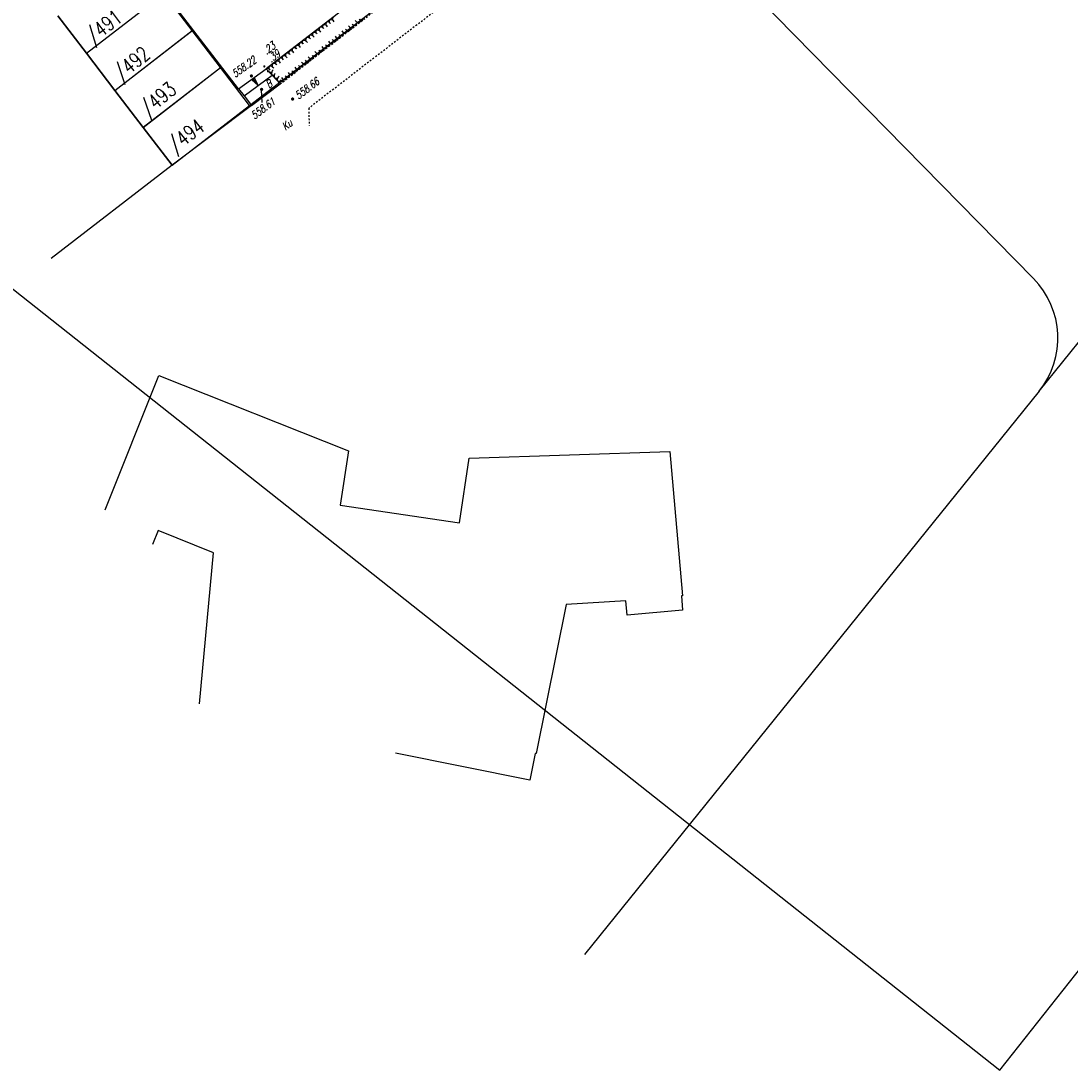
# Model space of a CAD drawing. Header units: metres. Extents: x 2 to 485, y 6 to 594.
# Tile 1 of 176: x 70 to 132, y 6 to 68. Entities that reach past the tile are written whole.
import ezdxf
from ezdxf.enums import TextEntityAlignment as Align

# ---------------------------------------------------------------- set-up
doc = ezdxf.new("R2010")
doc.units = ezdxf.units.M
doc.header["$LTSCALE"] = 0.0125
doc.linetypes.add('260241_A_bea$0$PUNKTIERT', pattern=[0.2, 0, -0.2])
for name, color, linetype in [('260241_A_bea$0$B07_FLSTGR', 9, 'Continuous'), ('260241_A_bea$0$B08_FLSTNR_TXT', 9, 'Continuous'), ('260241_A_bea$0$B10_GEBAEUDE', 1, 'Continuous'), ('260241_A_bea$0$B16_MAUERN', 4, 'Continuous'), ('260241_A_bea$0$B21_BORDSTEIN', 5, 'Continuous'), ('260241_A_bea$0$B25_EINFASS_GEPKT', 7, '260241_A_bea$0$PUNKTIERT'), ('260241_A_bea$0$B28_VEINFASS_TXT', 5, 'Continuous'), ('260241_A_bea$0$B30_BEWSYM', 3, 'Continuous'), ('260241_A_bea$0$B53_HAUPTHOEHEN', 4, 'Continuous'), ('260241_A_bea$0$B54_HOEHEN', 253, 'Continuous')]:
    doc.layers.add(name, color=color, linetype=linetype)
doc.layers.add('260241_A_bea$0$B62_PLOTBOX', color=9, linetype='Continuous', plot=False)
doc.styles.add('260241_A_bea$0$ROMANS', font='ROMANS')

# ---------------------------------------------------------------- blocks, each defined once
blk = doc.blocks.new('260241_A_bea$0$HOEHENPKT_ZENTR')
at = {"const_width": 0.75}
blk.add_lwpolyline([(-0.375, 0, 1), (0.375, 0, 1)], format="xyb", close=True, dxfattribs=at)
blk = doc.blocks.new('260241_A_bea$0$HOEHENPKT_DOPP')
at = {"const_width": 0.15}
for points in [[(-0.07, 0.4, 1), (0.07, 0.4, 1)], [(-0.07, -0.4, 1), (0.07, -0.4, 1)]]:
    blk.add_lwpolyline(points, format="xyb", close=True, dxfattribs=at)
blk = doc.blocks.new('260241_A_bea$0$LBS_PFEILSPITZE')
for p, q in [((0, 0), (-0.995, 0.2)), ((-0.995, 0.2), (-0.995, -0.2)), ((-0.995, -0.2), (0, 0))]:
    blk.add_line(p, q)
blk = doc.blocks.new('260241_A_bea$0$LBS_HECKE1')
for centre, radius, start, end in [((0.126, -0.739), 0.75, 99.648, 165.373), ((-1.275, -0.925), 0.965, 36.573, 73.443), ((-1.272, -0.667), 0.835, 352.244, 22.334)]:
    blk.add_arc(centre, radius, start, end)
blk = doc.blocks.new('260241_A_bea$0$LBS_HECKE2')
for centre, radius, start, end in [((-0.508, -0.879), 1.015, 353.146, 59.984), ((1.18, -0.826), 0.845, 102.28, 157.331)]:
    blk.add_arc(centre, radius, start, end)

msp = doc.modelspace()

# ---------------------------------------------------------------- linework, layer by layer
at = {"layer": '260241_A_bea$0$B07_FLSTGR', "color": 30, "linetype": 'Continuous'}
for p, q in [((83.482, 63.36), (104.092, 79.23)), ((104.092, 79.23), (129.682, 53.15)), ((73.862, 66.44), (78.422, 69.96)), ((80.102, 67.77), (78.422, 69.96)), ((72.172, 68.64), (73.862, 66.44)), ((75.542, 64.25), (80.102, 67.77)), ((81.772, 65.59), (80.102, 67.77)), ((73.862, 66.44), (75.542, 64.25)), ((77.212, 62.07), (81.772, 65.59)), ((83.482, 63.36), (81.772, 65.59)), ((75.542, 64.25), (77.212, 62.07)), ((78.922, 59.84), (83.482, 63.36)), ((77.212, 62.07), (78.922, 59.84)), ((78.922, 59.84), (71.782, 54.34)), ((130.002, 46.51), (132.792, 49.97)), ((130.002, 46.51), (103.212, 13.31))]:
    msp.add_line(p, q, dxfattribs=at)
msp.add_arc((126.111, 49.651), 5, 321.09438, 44.42384, dxfattribs=at)
at = {"layer": '260241_A_bea$0$B10_GEBAEUDE', "color": 7, "linetype": 'Continuous'}
for p, q in [((82.833, 64.341), (76.214, 72.937)), ((73.862, 66.44), (78.474, 70.001)), ((73.862, 66.44), (72.172, 68.64)), ((75.542, 64.25), (80.158, 67.814)), ((75.542, 64.25), (73.862, 66.44)), ((81.834, 65.638), (77.212, 62.07)), ((77.212, 62.07), (75.542, 64.25)), ((82.833, 64.341), (83.155, 63.928)), ((83.155, 63.928), (83.59, 63.361)), ((83.59, 63.361), (78.922, 59.84)), ((78.922, 59.84), (77.212, 62.07)), ((74.972, 39.52), (78.132, 47.45)), ((78.132, 47.45), (89.302, 43)), ((89.302, 43), (88.822, 39.79)), ((96.412, 42.57), (108.252, 42.97)), ((108.252, 42.97), (108.982, 34.46)), ((95.842, 38.75), (96.412, 42.57)), ((88.822, 39.79), (95.842, 38.75)), ((78.092, 38.3), (77.762, 37.47)), ((81.342, 36.99), (78.092, 38.3)), ((80.522, 28.09), (81.342, 36.99)), ((105.642, 34.16), (102.142, 33.95)), ((105.722, 33.32), (105.642, 34.16)), ((108.982, 34.46), (108.922, 34.46)), ((108.922, 34.46), (108.992, 33.6)), ((102.142, 33.95), (100.362, 25.15)), ((108.992, 33.6), (105.722, 33.32)), ((99.992, 23.58), (92.072, 25.17)), ((100.302, 25.16), (99.992, 23.58)), ((100.362, 25.15), (100.302, 25.16))]:
    msp.add_line(p, q, dxfattribs=at)
at = {"layer": '260241_A_bea$0$B16_MAUERN', "linetype": 'Continuous'}
for p, q in [((82.833, 64.341), (84.454, 65.518)), ((83.155, 63.928), (84.811, 65.141)), ((84.454, 65.518), (84.811, 65.141)), ((84.811, 65.141), (85.288, 64.638)), ((83.59, 63.361), (85.288, 64.638)), ((83.983, 64.534), (83.678, 64.955))]:
    msp.add_line(p, q, dxfattribs=at)
at = {"layer": '260241_A_bea$0$B21_BORDSTEIN', "color": 252, "linetype": 'Continuous'}
msp.add_line((93.413, 72.439), (84.454, 65.518), dxfattribs=at)
at = {"layer": '260241_A_bea$0$B25_EINFASS_GEPKT', "color": 7, "linetype": '260241_A_bea$0$PUNKTIERT', "ltscale": 0.5}
for p, q in [((85.288, 64.638), (93.322, 70.843)), ((94.611, 69.088), (86.964, 63.194)), ((86.964, 63.194), (86.988, 62.184))]:
    msp.add_line(p, q, dxfattribs=at)
at = {"layer": '260241_A_bea$0$B53_HAUPTHOEHEN', "color": 252, "linetype": 'Continuous'}
msp.add_line((84.15, 64.279), (84.201, 63.528), dxfattribs=at)
at = {"layer": '260241_A_bea$0$B62_PLOTBOX', "linetype": 'Continuous'}
for p, q in [((127.683, 6.498), (326.293, 257.404)), ((2.23, 105.803), (127.683, 6.498))]:
    msp.add_line(p, q, dxfattribs=at)

# ---------------------------------------------------------------- block references
at = {"layer": '260241_A_bea$0$B16_MAUERN', "xscale": 0.5, "yscale": 0.5, "rotation": 305.98363489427}
msp.add_blockref('260241_A_bea$0$LBS_PFEILSPITZE', (83.983, 64.534), dxfattribs=at)
at = {"layer": '260241_A_bea$0$B30_BEWSYM'}
for name, p, xscale, yscale, rotation in [('260241_A_bea$0$LBS_HECKE1', (87.82, 68.113), 0.25, 0.25, 37.62513088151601), ('260241_A_bea$0$LBS_HECKE2', (87.82, 68.113), 0.25, 0.25, 37.62513088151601), ('260241_A_bea$0$LBS_HECKE1', (88.216, 68.418), 0.25, 0.25, 37.62513088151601), ('260241_A_bea$0$LBS_HECKE2', (88.216, 68.418), 0.25, 0.25, 37.62513088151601), ('260241_A_bea$0$LBS_HECKE2', (89.562, 67.94), 0.25, 0.25, 217.6804358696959), ('260241_A_bea$0$LBS_HECKE1', (89.562, 67.94), 0.25, 0.25, 217.6804358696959), ('260241_A_bea$0$LBS_HECKE2', (89.958, 68.245), 0.25, 0.25, 217.6804358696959), ('260241_A_bea$0$LBS_HECKE1', (89.958, 68.245), 0.25, 0.25, 217.6804358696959), ('260241_A_bea$0$LBS_HECKE1', (87.028, 67.502), 0.25, 0.25, 37.62513088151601), ('260241_A_bea$0$LBS_HECKE2', (87.028, 67.502), 0.25, 0.25, 37.62513088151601), ('260241_A_bea$0$LBS_HECKE1', (87.424, 67.808), 0.25, 0.25, 37.62513088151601), ('260241_A_bea$0$LBS_HECKE2', (87.424, 67.808), 0.25, 0.25, 37.62513088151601), ('260241_A_bea$0$LBS_HECKE2', (88.771, 67.329), 0.25, 0.25, 217.6804358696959), ('260241_A_bea$0$LBS_HECKE1', (88.771, 67.329), 0.25, 0.25, 217.6804358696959), ('260241_A_bea$0$LBS_HECKE2', (89.167, 67.634), 0.25, 0.25, 217.6804358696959), ('260241_A_bea$0$LBS_HECKE1', (89.167, 67.634), 0.25, 0.25, 217.6804358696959), ('260241_A_bea$0$LBS_HECKE1', (86.236, 66.892), 0.25, 0.25, 37.62513088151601), ('260241_A_bea$0$LBS_HECKE2', (86.236, 66.892), 0.25, 0.25, 37.62513088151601), ('260241_A_bea$0$LBS_HECKE1', (86.632, 67.197), 0.25, 0.25, 37.62513088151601), ('260241_A_bea$0$LBS_HECKE2', (86.632, 67.197), 0.25, 0.25, 37.62513088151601), ('260241_A_bea$0$LBS_HECKE2', (87.979, 66.717), 0.25, 0.25, 217.6804358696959), ('260241_A_bea$0$LBS_HECKE1', (87.979, 66.717), 0.25, 0.25, 217.6804358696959), ('260241_A_bea$0$LBS_HECKE2', (88.375, 67.023), 0.25, 0.25, 217.6804358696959), ('260241_A_bea$0$LBS_HECKE1', (88.375, 67.023), 0.25, 0.25, 217.6804358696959), ('260241_A_bea$0$LBS_HECKE1', (85.444, 66.281), 0.25, 0.25, 37.62513088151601), ('260241_A_bea$0$LBS_HECKE2', (85.444, 66.281), 0.25, 0.25, 37.62513088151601), ('260241_A_bea$0$LBS_HECKE1', (85.84, 66.587), 0.25, 0.25, 37.62513088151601), ('260241_A_bea$0$LBS_HECKE2', (85.84, 66.587), 0.25, 0.25, 37.62513088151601), ('260241_A_bea$0$LBS_HECKE2', (87.188, 66.106), 0.25, 0.25, 217.6804358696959), ('260241_A_bea$0$LBS_HECKE1', (87.188, 66.106), 0.25, 0.25, 217.6804358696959), ('260241_A_bea$0$LBS_HECKE2', (87.584, 66.412), 0.25, 0.25, 217.6804358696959), ('260241_A_bea$0$LBS_HECKE1', (87.584, 66.412), 0.25, 0.25, 217.6804358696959), ('260241_A_bea$0$LBS_HECKE1', (84.652, 65.671), 0.25, 0.25, 37.62513088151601), ('260241_A_bea$0$LBS_HECKE2', (84.652, 65.671), 0.25, 0.25, 37.62513088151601), ('260241_A_bea$0$LBS_HECKE1', (85.048, 65.976), 0.25, 0.25, 37.62513088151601), ('260241_A_bea$0$LBS_HECKE2', (85.048, 65.976), 0.25, 0.25, 37.62513088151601), ('260241_A_bea$0$LBS_HECKE2', (86.396, 65.495), 0.25, 0.25, 217.6804358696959), ('260241_A_bea$0$LBS_HECKE1', (86.396, 65.495), 0.25, 0.25, 217.6804358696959), ('260241_A_bea$0$LBS_HECKE2', (86.792, 65.8), 0.25, 0.25, 217.6804358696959), ('260241_A_bea$0$LBS_HECKE1', (86.792, 65.8), 0.25, 0.25, 217.6804358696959), ('260241_A_bea$0$LBS_HECKE2', (84.772, 65.183), 0.2499999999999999, 0.2499999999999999, 133.46267602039), ('260241_A_bea$0$LBS_HECKE1', (84.772, 65.183), 0.2499999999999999, 0.2499999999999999, 133.46267602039), ('260241_A_bea$0$LBS_HECKE2', (85.116, 64.82), 0.2499999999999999, 0.2499999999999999, 133.46267602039), ('260241_A_bea$0$LBS_HECKE2', (85.605, 64.884), 0.25, 0.25, 217.6804358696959), ('260241_A_bea$0$LBS_HECKE1', (85.605, 64.884), 0.25, 0.25, 217.6804358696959), ('260241_A_bea$0$LBS_HECKE2', (86.001, 65.189), 0.25, 0.25, 217.6804358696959), ('260241_A_bea$0$LBS_HECKE1', (86.001, 65.189), 0.25, 0.25, 217.6804358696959), ('260241_A_bea$0$LBS_HECKE1', (85.116, 64.82), 0.2499999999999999, 0.2499999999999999, 133.46267602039)]:
    msp.add_blockref(name, p, dxfattribs=dict(at, xscale=xscale, yscale=yscale, rotation=rotation))
at = {"layer": '260241_A_bea$0$B54_HOEHEN', "color": 252, "xscale": 0.4499999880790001, "yscale": 0.4499999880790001, "rotation": 217.686779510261}
msp.add_blockref('260241_A_bea$0$HOEHENPKT_DOPP', (84.454, 65.518), dxfattribs=at)
at = {"layer": '260241_A_bea$0$B54_HOEHEN', "color": 252, "xscale": 0.125, "yscale": 0.125}
for p in [(83.585, 65.099), (84.186, 64.308), (86.012, 63.74)]:
    msp.add_blockref('260241_A_bea$0$HOEHENPKT_ZENTR', p, dxfattribs=at)

# ---------------------------------------------------------------- texts
at = {"layer": '260241_A_bea$0$B08_FLSTNR_TXT', "style": '260241_A_bea$0$ROMANS', "width": 0.75}
for s, rotation, p in [('/491', 37.5498, (74.232, 66.97)), ('/492', 39.2076, (75.902, 64.78)), ('/493', 39.5064, (77.462, 62.69)), ('/494', 37.7163, (79.072, 60.54))]:
    msp.add_text(s, height=0.875, rotation=rotation, dxfattribs=at).set_placement(p)
at = {"layer": '260241_A_bea$0$B28_VEINFASS_TXT', "color": 252, "style": '260241_A_bea$0$ROMANS', "oblique": 15.00004, "width": 0.75}
for s, p in [('B', (84.743, 64.438)), ('Ku', (85.824, 62.04))]:
    msp.add_text(s, height=0.45, rotation=37.61309, dxfattribs=at).set_placement(p, align=Align.CENTER)
at = {"layer": '260241_A_bea$0$B53_HAUPTHOEHEN', "color": 252, "style": '260241_A_bea$0$ROMANS', "oblique": 15.00004, "width": 0.75}
msp.add_text('558.22', height=0.45, rotation=35.98321, dxfattribs=at).set_placement((83.274, 65.453), align=Align.CENTER)
msp.add_text('558.66', height=0.45, rotation=37.02668, dxfattribs=at).set_placement((86.226, 63.879), align=Align.MIDDLE_LEFT)
msp.add_text('558.61', height=0.45, rotation=37.02668, dxfattribs=at).set_placement((84.767, 63.842), align=Align.TOP_RIGHT)
at = {"layer": '260241_A_bea$0$B54_HOEHEN', "color": 252, "style": '260241_A_bea$0$ROMANS', "oblique": 15.00004, "width": 0.75}
for s, p in [('.23', (84.912, 66.951)), ('.39', (85.193, 66.485))]:
    msp.add_text(s, height=0.45, rotation=37.02668, dxfattribs=at).set_placement(p, align=Align.MIDDLE_RIGHT)

doc.saveas('drawing.dxf')
